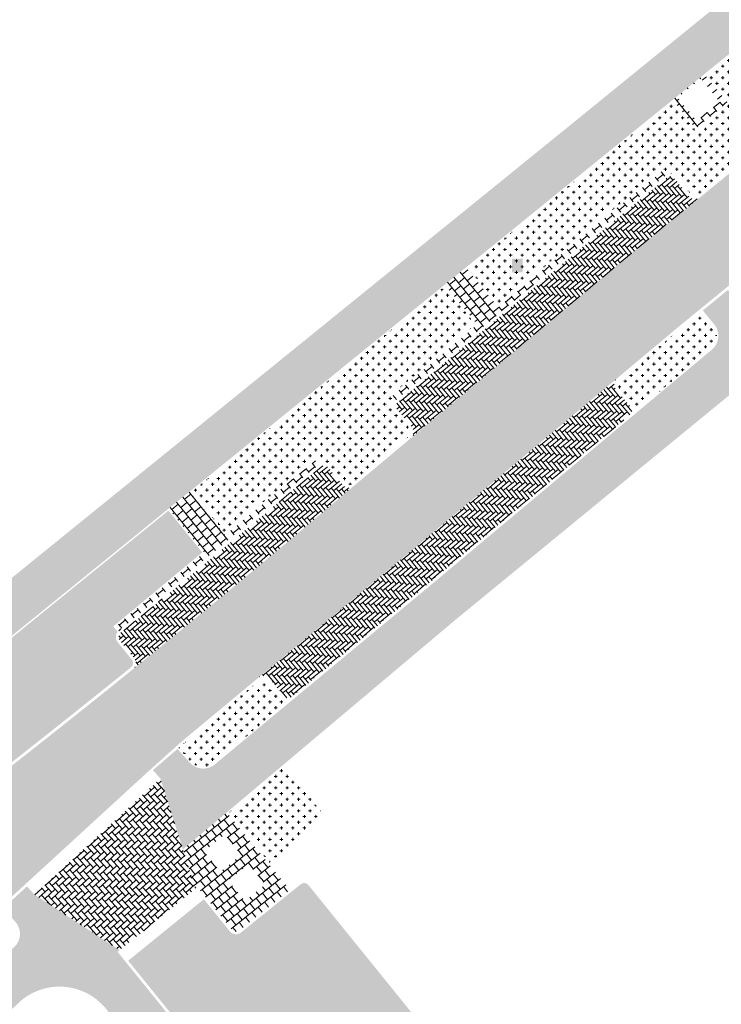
# Model space of a CAD drawing. Header units: metres. Extents: x 93002 to 93462, y 464845 to 465338.
# Tile 13 of 15: x 93344 to 93383, y 465164 to 465219. Entities that reach past the tile are written whole.
import ezdxf

# ---------------------------------------------------------------- set-up
doc = ezdxf.new("R2010")
doc.units = ezdxf.units.M
doc.layers.add('N-RO-GR-HEESTERS-A', color=62, linetype='CONTINUOUS', lineweight=18, transparency=0.2)
doc.layers.add('N-RO-VH-VERHARDING_STRAATBAKSTEEN-A', color=7, linetype='CONTINUOUS', lineweight=9, true_color=0xaa7a7a)
doc.layers.add('N-RO-VH-VERHARDING_TEGEL-A-200', color=252, linetype='CONTINUOUS', lineweight=9)
pattern_1 = [(128.9, (13.79169252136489, 16.91912794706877), (-0.4576880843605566, 0.2089177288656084), [0.45, -0.45]), (218.9, (13.79169252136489, 16.91912794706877), (0.282583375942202, -0.3502094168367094), [])]
pattern_2 = [(39, (0, 0), (0.2081185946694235, 0.4580520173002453), [0.45, -0.45]), (129, (0, 0), (-0.3497156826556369, -0.2831941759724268), [])]
pattern_3 = [(39, (13.79169252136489, 16.91912794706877), (0.2081185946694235, 0.4580520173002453), [0.45, -0.45]), (129, (13.79169252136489, 16.91912794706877), (-0.3497156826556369, -0.2831941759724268), [])]
pattern_4 = [(0, (0, 0), (0.3175, 0.3175), [0.15875, -0.4762500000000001]), (90, (0.079375, -0.079375), (-0.3175, 0.3175), [0.15875, -0.4762500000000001])]
pattern_5 = [(129.7, (1.650574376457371, -11.04544749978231), (-0.291490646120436, 0.02704076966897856), [0.8280000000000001, -0.414]), (39.69999999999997, (1.172777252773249, -11.4421223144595), (-0.291490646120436, 0.02704076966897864), [0.8280000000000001, -0.414])]

msp = doc.modelspace()

# ---------------------------------------------------------------- hatches: boundary and pattern name
at = {"layer": 'N-RO-GR-HEESTERS-A', "true_color": 0xed1f24, "transparency": 33554687}
h = msp.add_hatch(dxfattribs=at)
h.set_pattern_fill('CROSS', color=240, scale=0.05)
h.set_pattern_definition(pattern_4)
edge = h.paths.add_edge_path()
edge.add_line((93383.14098932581, 465216.4338227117), (93381.9563495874, 465215.4728034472))
edge.add_line((93381.9563495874, 465215.4728034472), (93383.24225371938, 465213.8876810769))
edge.add_line((93383.24225371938, 465213.8876810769), (93381.35960718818, 465212.3591957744))
edge.add_line((93381.35960718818, 465212.3591957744), (93380.07342011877, 465213.9446669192))
edge.add_line((93380.07342011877, 465213.9446669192), (93368.74670225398, 465204.7518797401))
edge.add_line((93368.74670225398, 465204.7518797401), (93370.43359372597, 465202.6724639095))
edge.add_line((93370.43359372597, 465202.6724639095), (93375.73203570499, 465207.1171489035))
edge.add_line((93375.73203570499, 465207.1171489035), (93379.4969676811, 465210.196296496))
edge.add_line((93379.4969676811, 465210.196296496), (93379.74207754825, 465209.8965960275))
edge.add_arc((93379.96050045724, 465209.5031606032), 0.4500000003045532, 39.27799834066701, 119.03764995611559, ccw=False)
edge.add_line((93380.3088379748, 465209.788048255), (93381.1001925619, 465208.8204440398))
edge.add_arc((93381.33241757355, 465209.0103691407), 0.3000000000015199, 219.2779983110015, 309.2779983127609)
edge.add_line((93381.52234267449, 465208.7781441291), (93386.9475582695, 465213.2151537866))
edge.add_line((93386.9475582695, 465213.2151537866), (93384.4338566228, 465216.3004314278))
edge.add_arc((93383.72058925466, 465215.719355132), 0.9199999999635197, 39.16861160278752, 129.0501168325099)
h = msp.add_hatch(dxfattribs=at)
h.set_pattern_fill('CROSS', color=240, scale=0.05)
h.set_pattern_definition(pattern_4)
edge = h.paths.add_edge_path()
edge.add_line((93369.16146104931, 465201.6056893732), (93367.45776203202, 465203.7058237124))
edge.add_line((93367.45776203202, 465203.7058237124), (93353.44254427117, 465192.3310553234))
edge.add_line((93353.44254427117, 465192.3310553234), (93355.30930028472, 465190.0299221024))
edge.add_line((93355.30930028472, 465190.0299221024), (93360.30055548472, 465194.1764146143))
edge.add_line((93360.30055548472, 465194.1764146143), (93360.54796080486, 465193.8786061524))
edge.add_arc((93360.7674150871, 465193.4760860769), 0.4584567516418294, 40.421533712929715, 118.59925526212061, ccw=False)
edge.add_line((93361.1164357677, 465193.7733522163), (93361.91824512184, 465192.8171915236))
edge.add_arc((93362.14811819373, 465193.0099565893), 0.2999999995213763, 219.9822468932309, 309.9822470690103)
edge.add_line((93362.34088326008, 465192.780083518), (93365.48248191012, 465195.4145394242))
edge.add_arc((93365.28971684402, 465195.6444124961), 0.299999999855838, 309.9822469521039, 399.9822470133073)
edge.add_line((93365.51958991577, 465195.8371775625), (93364.71640213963, 465196.7949820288))
edge.add_arc((93365.06121174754, 465197.0841296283), 0.4499999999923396, 140.2225953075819, 219.9822469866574, ccw=False)
edge.add_line((93364.71537059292, 465197.3720426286), (93364.46659557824, 465197.6687077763))
edge.add_line((93364.46659557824, 465197.6687077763), (93369.16146104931, 465201.6056893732))
h = msp.add_hatch(dxfattribs=at)
h.set_pattern_fill('CROSS', color=240, scale=0.05)
h.set_pattern_definition(pattern_4)
edge = h.paths.add_edge_path()
edge.add_line((93381.8030797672, 465199.9389542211), (93382.19981144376, 465200.2634210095))
edge.add_arc((93381.6173744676, 465200.9755777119), 0.9200000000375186, 309.2779983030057, 399.2779983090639)
edge.add_line((93382.32953117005, 465201.5580146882), (93381.69644750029, 465202.3320980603))
edge.add_line((93381.69644750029, 465202.3320980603), (93380.57842497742, 465201.4177239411))
edge.add_line((93380.57842497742, 465201.4177239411), (93377.11154298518, 465198.5104946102))
edge.add_arc((93377.3043080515, 465198.2806215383), 0.3000000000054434, 129.9822469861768, 219.9822469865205)
edge.add_line((93377.07443497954, 465198.0878564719), (93377.87762275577, 465197.1300520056))
edge.add_arc((93377.53281314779, 465196.8409044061), 0.4500000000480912, -15.32562244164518, 39.982246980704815, ccw=False)
edge.add_line((93377.96681084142, 465196.7219674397), (93381.8030797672, 465199.9389542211))
h = msp.add_hatch(dxfattribs=at)
h.set_pattern_fill('CROSS', color=240, scale=0.05)
h.set_pattern_definition(pattern_4)
edge = h.paths.add_edge_path()
edge.add_arc((93349.89507808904, 465182.8359182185), 0.2999999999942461, 308.9558982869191, 398.998949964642)
edge.add_line((93350.1282253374, 465183.024710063), (93349.34170993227, 465183.9960120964))
edge.add_arc((93349.69987276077, 465184.2818967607), 0.4582691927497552, 140.8111992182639, 218.5967789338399, ccw=False)
edge.add_line((93349.34468296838, 465184.5714668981), (93349.09727799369, 465184.8692755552))
edge.add_line((93349.09727799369, 465184.8692755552), (93354.03234631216, 465188.9690907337))
edge.add_line((93354.03234631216, 465188.9690907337), (93352.15361667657, 465191.2850095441))
edge.add_line((93352.15361667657, 465191.2850095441), (93316.46439094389, 465162.3196590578))
edge.add_line((93316.46439094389, 465162.3196590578), (93318.01350908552, 465160.4100751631))
edge.add_line((93318.01350908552, 465160.4100751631), (93331.77623802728, 465171.2293989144))
edge.add_line((93331.77623802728, 465171.2293989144), (93332.01551752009, 465170.9250232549))
edge.add_arc((93332.22630578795, 465170.5274452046), 0.4499999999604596, 38.17202689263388, 117.93167859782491, ccw=False)
edge.add_line((93332.58007721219, 465170.8055562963), (93333.3526080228, 465169.8228578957))
edge.add_arc((93333.58845563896, 465170.0082652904), 0.3000000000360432, 218.1720269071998, 308.1720268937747)
edge.add_line((93333.77386303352, 465169.7724176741), (93337.59697026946, 465172.7778852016))
edge.add_arc((92973.37291878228, 465648.5345371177), 599.169050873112, 307.4365112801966, 308.9558982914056)
h = msp.add_hatch(dxfattribs=at)
h.set_pattern_fill('CROSS', color=240, scale=0.05)
h.set_pattern_definition(pattern_4)
edge = h.paths.add_edge_path()
edge.add_arc((93358.80184832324, 465181.191847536), 0.4500000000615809, 219.7181567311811, 275.02602613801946, ccw=False)
edge.add_line((93358.4557096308, 465180.9042923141), (93357.6569451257, 465181.865788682))
edge.add_arc((93357.42618599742, 465181.6740852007), 0.3000000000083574, 39.71815673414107, 129.7181567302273)
edge.add_line((93357.23448251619, 465181.904844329), (93353.02265268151, 465178.4058605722))
edge.add_line((93353.02265268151, 465178.4058605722), (93352.71633523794, 465178.131035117))
edge.add_line((93352.71633523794, 465178.131035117), (93353.39755399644, 465177.3717561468))
edge.add_arc((93354.08234002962, 465177.9861404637), 0.9200000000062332, 221.898189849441, 309.7181567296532)
edge.add_line((93354.6702307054, 465177.2784791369), (93358.8412720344, 465180.7435777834))
h = msp.add_hatch(dxfattribs=at)
h.set_pattern_fill('CROSS', color=240, scale=0.05)
h.set_pattern_definition(pattern_4)
h.paths.add_polyline_path([(93360.85561427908, 465174.3029778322), (93358.55714381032, 465177.1250091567), (93355.498, 465174.547), (93357.75514739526, 465171.7758170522)])
at = {"layer": 'N-RO-VH-VERHARDING_STRAATBAKSTEEN-A', "true_color": 0x794e4e}
h = msp.add_hatch(dxfattribs=at)
h.set_pattern_fill('DF-KEPER', color=27, scale=3, angle=132)
h.set_pattern_definition([(132, (1.650574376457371, -11.04544749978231), (-0.2923410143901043, 0.01532094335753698), [0.8280000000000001, -0.414]), (42.00000000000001, (1.189081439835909, -11.46097760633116), (-0.2923410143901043, 0.01532094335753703), [0.8280000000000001, -0.414])])
edge = h.paths.add_edge_path()
edge.add_arc((93218.26396286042, 465192.1726405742), 0.3000000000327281, 323.8349547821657, 402.1623513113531)
edge.add_line((93218.4863366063, 465192.3740106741), (93217.6472945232, 465193.3005679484))
edge.add_arc((93217.98085514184, 465193.6026230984), 0.4499999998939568, 132.1623513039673, 222.162351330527, ccw=False)
edge.add_line((93217.6787999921, 465193.9361837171), (93202.18676236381, 465179.9074000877))
edge.add_arc((93202.48881751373, 465179.5738394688), 0.4500000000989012, 42.162351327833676, 132.1623513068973, ccw=False)
edge.add_line((93202.82237813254, 465179.8758946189), (93203.66142021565, 465178.9493373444))
edge.add_arc((93203.8837939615, 465179.1507074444), 0.299999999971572, 222.1623513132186, 312.1623513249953)
edge.add_line((93204.08516406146, 465178.9283336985), (93214.98010090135, 465188.7969888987))
edge.add_line((93214.98010090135, 465188.7969888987), (93218.50615900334, 465191.995606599))
h.paths.add_polyline_path([(93342.77905706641, 465283.4170813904), (93343.02081829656, 465283.3915035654), (93343.08586089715, 465284.0062852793), (93342.844099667, 465284.0318631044)], flags=17)
h.paths.add_polyline_path([(93331.94015228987, 465275.8946752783), (93332.18191352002, 465275.8690974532), (93332.24695612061, 465276.4838791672), (93332.00519489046, 465276.5094569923)])
h.paths.add_polyline_path([(93300.12887580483, 465253.1602184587), (93300.37063703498, 465253.1346406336), (93300.43567963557, 465253.7494223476), (93300.19391840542, 465253.7750001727)])
h.paths.add_polyline_path([(93285.60170658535, 465242.8976113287), (93285.8434678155, 465242.8720335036), (93285.90851041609, 465243.4868152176), (93285.66674918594, 465243.5123930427)])
h.paths.add_polyline_path([(93271.58807572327, 465232.8253732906), (93271.82983695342, 465232.7997954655), (93271.894879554, 465233.4145771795), (93271.65311832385, 465233.4401550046)])
h.paths.add_polyline_path([(93256.82176048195, 465222.431948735), (93257.0635217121, 465222.4063709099), (93257.12856431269, 465223.0211526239), (93256.88680308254, 465223.046730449)])
h.paths.add_polyline_path([(93241.7200980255, 465211.6423079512), (93241.96185925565, 465211.6167301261), (93242.02690185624, 465212.2315118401), (93241.78514062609, 465212.2570896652)], flags=17)
h.paths.add_polyline_path([(93228.74697476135, 465202.5078850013), (93228.9887359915, 465202.4823071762), (93229.05377859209, 465203.0970888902), (93228.81201736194, 465203.1226667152)])
h.paths.add_polyline_path([(93371.18883849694, 465204.5045861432), (93371.78826550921, 465204.5045861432), (93371.78826550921, 465205.246441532), (93371.18883849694, 465205.246441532)])
h.paths.add_polyline_path([(93345.76945408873, 465183.6919975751), (93346.368881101, 465183.6919975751), (93346.368881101, 465184.433852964), (93345.76945408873, 465184.433852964)])
h.paths.add_polyline_path([(93235.843850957, 465208.3206780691), (93244.42246491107, 465214.5534059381), (93243.36224726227, 465216.0126703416), (93234.78363330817, 465209.7799424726)])
h.paths.add_polyline_path([(93336.12636211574, 465279.8968455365), (93344.81244560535, 465285.9789066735), (93343.77785710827, 465287.4564521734), (93335.09177361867, 465281.3743910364)])
h = msp.add_hatch(dxfattribs=at)
h.set_pattern_fill('DF-KEPER', color=27, scale=3, angle=84.3)
h.set_pattern_definition([(84.3, (94357.16091574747, 464594.0460093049), (-0.1854173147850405, 0.2265356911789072), [0.828, -0.414]), (354.3, (94356.54298623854, 464594.1076868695), (-0.1854173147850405, 0.2265356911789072), [0.8280000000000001, -0.414])])
h.paths.add_polyline_path([(93365.15483945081, 465188.6797009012), (93377.01516045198, 465198.6254311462), (93380.48274882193, 465201.5332528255), (93406.46754444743, 465222.7849039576), (93403.42874283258, 465226.5005041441), (93381.61730522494, 465208.6620316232), (93377.42111184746, 465205.2301771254), (93365.57886444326, 465195.2996028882), (93362.43726579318, 465192.6651469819), (93362.07907473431, 465192.3647780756, -0.006452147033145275), (93350.17800299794, 465182.4859846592, -0.006294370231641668), (93338.32604907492, 465173.1478130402), (93342.1744258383, 465168.6905091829), (93344.3196313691, 465170.6601376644), (93350.94910581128, 465176.7470144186), (93352.92460565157, 465178.5194163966), (93357.13863077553, 465182.0202238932)])
h = msp.add_hatch(dxfattribs=at)
h.set_pattern_fill('DF-KEPER', color=27, scale=3, angle=129.7)
h.set_pattern_definition(pattern_5)
h.paths.add_polyline_path([(93377.42111184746, 465205.2301771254), (93381.61730522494, 465208.6620316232, -0.4142135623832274), (93380.98408005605, 465208.7254814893), (93380.19272546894, 465209.6930857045, 0.4142135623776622), (93379.77057535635, 465209.7353856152), (93376.14542977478, 465206.7705622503), (93364.86844668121, 465197.3140027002, 0.414213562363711), (93364.83133867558, 465196.8913645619), (93365.6345264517, 465195.9335600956, -0.4142135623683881), (93365.57886444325, 465195.2996028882)])
h = msp.add_hatch(dxfattribs=at)
h.set_pattern_fill('DF-KEPER', color=27, scale=3, angle=129.7)
h.set_pattern_definition(pattern_5)
h.paths.add_polyline_path([(93377.72557821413, 465196.6110313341, 0.414213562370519), (93377.76268621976, 465197.0336694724), (93376.95949844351, 465197.9914739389, -0.4142135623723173), (93377.01516045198, 465198.6254311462), (93365.15483945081, 465188.6797009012), (93357.13863077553, 465182.0202238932, -0.4142135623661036), (93357.77232468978, 465181.9616404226), (93358.57108919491, 465181.0001440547, 0.4142135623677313), (93358.99355180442, 465180.9610884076), (93366.43640808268, 465187.1442520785)])
h = msp.add_hatch(dxfattribs=at)
h.set_pattern_fill('DF-KEPER', color=27, scale=3, angle=129.7)
h.set_pattern_definition(pattern_5)
h.paths.add_polyline_path([(93362.07907473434, 465192.3647780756), (93362.4372657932, 465192.6651469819, -0.4142135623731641), (93361.80330858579, 465192.7208089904), (93361.00149923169, 465193.6769696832, 0.4163020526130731), (93360.5772280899, 465193.7126983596), (93360.47231205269, 465193.6234378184, -0.005968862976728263), (93349.50194210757, 465184.5119015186, 0.413772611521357), (93349.45822518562, 465184.0904800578), (93350.24479895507, 465183.1191059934, -0.4144336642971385), (93350.17800299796, 465182.4859846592, 0.0064521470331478)])
h = msp.add_hatch(dxfattribs=at)
h.set_pattern_fill('DF-KEPER', color=27, scale=3, angle=129.1)
h.set_pattern_definition([(129.1, (1.650574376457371, -11.04544749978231), (-0.2911914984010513, 0.03009171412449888), [0.828, -0.414]), (39.10000000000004, (1.168649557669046, -11.43709717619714), (-0.2911914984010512, 0.03009171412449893), [0.8280000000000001, -0.414])])
edge = h.paths.add_edge_path()
edge.add_arc((93383.87736854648, 465151.6388836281), 0.2999999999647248, 308.667868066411, 398.3867923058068)
edge.add_line((93384.11251953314, 465151.8251737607), (93381.44846471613, 465155.1879665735))
edge.add_line((93381.44846471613, 465155.1879665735), (93370.24239997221, 465146.2205292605))
edge.add_arc((93370.52356217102, 465145.869177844), 0.4499999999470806, 38.38679228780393, 128.6678680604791, ccw=False)
edge.add_line((93370.87628865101, 465146.1486130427), (93373.44958191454, 465142.9100176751))
edge.add_line((93373.44958191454, 465142.9100176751), (93384.06481001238, 465151.4046493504))
edge = h.paths.add_edge_path()
edge.add_line((93378.24143320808, 465159.2361499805), (93375.51211828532, 465162.6813195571))
edge.add_arc((93375.27696729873, 465162.4950294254), 0.2999999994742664, 38.38679219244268, 128.667868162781)
edge.add_line((93375.08952583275, 465162.7292637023), (93370.0516182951, 465158.6977753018))
edge.add_arc((93369.77045609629, 465159.0491267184), 0.4500000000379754, 218.9511908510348, 308.6678680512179, ccw=False)
edge.add_line((93369.42049929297, 465158.7662305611), (93359.90959743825, 465170.5316954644))
edge.add_arc((93359.6762929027, 465170.3430980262), 0.3000000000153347, 38.95119084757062, 128.9511908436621)
edge.add_line((93359.4876954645, 465170.5764025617), (93356.18254787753, 465167.9046055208))
edge.add_arc((93355.89965172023, 465168.2545623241), 0.4499999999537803, 218.9511908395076, 308.95119084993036, ccw=False)
edge.add_line((93355.54969491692, 465167.9716661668), (93368.75069211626, 465151.641367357))
edge.add_line((93368.75069211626, 465151.641367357), (93372.928, 465155.052))
edge.add_line((93372.928, 465155.052), (93378.24143320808, 465159.2361499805))
h = msp.add_hatch(dxfattribs=at)
h.set_pattern_fill('DF-KEPER', color=27, scale=3, angle=174.1)
h.set_pattern_definition([(174.1, (94357.16091574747, 464594.0460093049), (-0.2271815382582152, -0.184625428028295), [0.8280000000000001, -0.414]), (84.10000000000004, (94357.09708158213, 464593.4282988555), (-0.2271815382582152, -0.1846254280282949), [0.8280000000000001, -0.414])])
edge = h.paths.add_edge_path()
edge.add_line((93381.43777293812, 465155.1434503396), (93378.24143320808, 465159.2361499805))
edge.add_line((93378.24143320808, 465159.2361499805), (93372.928, 465155.052))
edge.add_line((93372.928, 465155.052), (93368.75069211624, 465151.641367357))
edge.add_line((93368.75069211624, 465151.641367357), (93355.54969491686, 465167.9716661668))
edge.add_line((93355.54969491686, 465167.9716661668), (93354.11783579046, 465169.7429480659))
edge.add_line((93354.11783579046, 465169.7429480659), (93349.92755887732, 465166.3368074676))
edge.add_line((93349.92755887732, 465166.3368074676), (93367.59350941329, 465144.4831363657))
edge.add_arc((93367.82681394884, 465144.6717338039), 0.3000000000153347, 218.9511908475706, 308.6678680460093)
edge.add_line((93368.01425541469, 465144.4374995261), (93370.2423999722, 465146.2205292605))
edge.add_line((93370.2423999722, 465146.2205292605), (93381.43777293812, 465155.1434503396))
at = {"layer": 'N-RO-VH-VERHARDING_TEGEL-A-200'}
h = msp.add_hatch(dxfattribs=at)
h.set_pattern_fill('AVH-TEGEL_300X300_HALFST', color=256, scale=1.5, angle=35.4, pattern_type=2)
h.set_pattern_definition([(35.4, (13.79169252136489, 16.91912794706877), (0.2364692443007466, 0.4440802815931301), [0.45, -0.45]), (125.4, (13.79169252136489, 16.91912794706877), (-0.3668075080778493, -0.2606765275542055), [])])
edge = h.paths.add_edge_path()
edge.add_line((93257.924352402, 465217.1549923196), (93287.277, 465238.12))
edge.add_line((93287.277, 465238.12), (93316.13999999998, 465258.63))
edge.add_line((93316.13999999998, 465258.63), (93323.85, 465264.097))
edge.add_line((93323.85, 465264.097), (93325.41, 465262.18))
edge.add_line((93325.41, 465262.18), (93334, 465269.18))
edge.add_line((93334, 465269.18), (93348.34, 465280.82))
edge.add_line((93348.34, 465280.82), (93353.44, 465284.9))
edge.add_line((93353.44, 465284.9), (93354.173, 465285.45))
edge.add_line((93354.173, 465285.45), (93403.655, 465320.833))
edge.add_line((93403.655, 465320.833), (93405.337, 465320.681))
edge.add_line((93405.337, 465320.681), (93403.23585500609, 465322.8769334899))
edge.add_line((93403.23585500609, 465322.8769334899), (93401.229, 465322.25))
edge.add_line((93401.229, 465322.25), (93400.163503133, 465323.7478651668))
edge.add_line((93400.163503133, 465323.7478651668), (93394.67790428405, 465319.8775330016))
edge.add_arc((93394.85085390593, 465319.6324035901), 0.3000000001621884, 125.2046575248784, 215.2046574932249)
edge.add_line((93394.60572449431, 465319.4594539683), (93395.36840443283, 465318.3787529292))
edge.add_arc((93394.94654050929, 465318.1849120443), 0.464266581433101, -53.86289874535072, 24.678154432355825, ccw=False)
edge.add_line((93395.22032753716, 465317.8099665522), (93391.4220879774, 465315.115741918))
edge.add_line((93391.4220879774, 465315.115741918), (93392.20364579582, 465314.0149836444))
edge.add_line((93392.20364579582, 465314.0149836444), (93390.73596866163, 465312.9729069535))
edge.add_line((93390.73596866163, 465312.9729069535), (93389.95441084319, 465314.073665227))
edge.add_line((93389.95441084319, 465314.073665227), (93383.0570239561, 465309.1763986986))
edge.add_line((93383.0570239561, 465309.1763986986), (93383.83858177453, 465308.075640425))
edge.add_line((93383.83858177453, 465308.075640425), (93382.37090464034, 465307.0335637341))
edge.add_line((93382.37090464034, 465307.0335637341), (93381.5893468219, 465308.1343220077))
edge.add_line((93381.5893468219, 465308.1343220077), (93375.32294261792, 465303.6850651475))
edge.add_arc((93375.06351818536, 465304.0527592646), 0.4499999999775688, 215.204657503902, 305.2046575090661, ccw=False)
edge.add_line((93374.6958240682, 465303.7933348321), (93373.9752006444, 465304.8147073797))
edge.add_arc((93373.73007123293, 465304.641757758), 0.3000000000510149, 35.20465750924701, 125.2046574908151)
edge.add_line((93373.55712161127, 465304.8868871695), (93372.57660396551, 465304.1950886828))
edge.add_arc((93372.74955358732, 465303.9499592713), 0.3000000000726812, 125.2046575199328, 215.2046574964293)
edge.add_line((93372.50442417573, 465303.7770096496), (93373.22504759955, 465302.7556371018))
edge.add_arc((93372.87205430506, 465302.4935289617), 0.4396645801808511, -52.567114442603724, 36.594997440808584, ccw=False)
edge.add_line((93373.13929637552, 465302.1444063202), (93374.00070530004, 465302.7521683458))
edge.add_line((93374.00070530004, 465302.7521683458), (93374.77897889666, 465301.6490855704))
edge.add_line((93374.77897889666, 465301.6490855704), (93373.30820242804, 465300.6113878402))
edge.add_line((93373.30820242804, 465300.6113878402), (93372.5299288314, 465301.7144706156))
edge.add_line((93372.5299288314, 465301.7144706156), (93365.2048818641, 465296.5463265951))
edge.add_line((93365.2048818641, 465296.5463265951), (93365.98315546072, 465295.4432438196))
edge.add_line((93365.98315546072, 465295.4432438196), (93364.51237899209, 465294.4055460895))
edge.add_line((93364.51237899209, 465294.4055460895), (93363.73410539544, 465295.5086288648))
edge.add_line((93363.73410539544, 465295.5086288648), (93355.3376915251, 465289.5845881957))
edge.add_line((93355.3376915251, 465289.5845881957), (93353.17958578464, 465288.0619493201))
edge.add_arc((93352.92012163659, 465288.429831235), 0.4501763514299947, 216.4155874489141, 305.19500839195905, ccw=False)
edge.add_line((93352.55785017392, 465288.1625895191), (93351.83875126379, 465289.1818013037))
edge.add_arc((93351.59362185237, 465289.0088516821), 0.2999999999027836, 35.20465748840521, 125.4072737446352)
edge.add_line((93351.4198064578, 465289.2533679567), (93345.89541174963, 465285.3263293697))
edge.add_line((93345.89541174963, 465285.3263293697), (93346.24304253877, 465284.8372968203))
edge.add_line((93346.24304253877, 465284.8372968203), (93341.35271704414, 465281.3609889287))
edge.add_line((93341.35271704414, 465281.3609889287), (93341.005086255, 465281.8500214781))
edge.add_line((93341.005086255, 465281.8500214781), (93332.02630705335, 465275.4674195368))
edge.add_line((93332.02630705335, 465275.4674195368), (93332.37393784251, 465274.9783869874))
edge.add_line((93332.37393784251, 465274.9783869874), (93327.48361234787, 465271.5020790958))
edge.add_line((93327.48361234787, 465271.5020790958), (93327.13245351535, 465271.9960747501))
edge.add_line((93327.13245351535, 465271.9960747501), (93326.72405507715, 465271.7070780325))
edge.add_arc((93326.89734625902, 465271.4621899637), 0.2999999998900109, 125.2845320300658, 215.284532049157)
edge.add_line((93326.65245819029, 465271.2888987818), (93327.37450478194, 465270.2685318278))
edge.add_arc((93327.0071726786, 465270.008595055), 0.450000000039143, -54.71546796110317, 35.2845320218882, ccw=False)
edge.add_line((93327.26710945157, 465269.6412629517), (93319.35378575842, 465264.0415241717))
edge.add_line((93319.35378575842, 465264.0415241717), (93320.13359637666, 465262.9395274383))
edge.add_line((93320.13359637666, 465262.9395274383), (93318.66426796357, 465261.8997803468))
edge.add_line((93318.66426796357, 465261.8997803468), (93317.88445734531, 465263.00177708))
edge.add_line((93317.88445734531, 465263.00177708), (93311.20351564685, 465258.2741139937))
edge.add_line((93311.20351564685, 465258.2741139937), (93307.20932774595, 465254.0691827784))
edge.add_line((93307.20932774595, 465254.0691827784), (93305.74978099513, 465253.0157487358))
edge.add_line((93305.74978099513, 465253.0157487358), (93304.95970515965, 465254.1104092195))
edge.add_line((93304.95970515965, 465254.1104092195), (93306.4192519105, 465255.1638432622))
edge.add_line((93306.4192519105, 465255.1638432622), (93306.56178654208, 465254.9663596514))
edge.add_line((93306.56178654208, 465254.9663596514), (93307.20932774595, 465254.0691827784))
edge.add_line((93307.20932774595, 465254.0691827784), (93311.20351564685, 465258.2741139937))
edge.add_line((93311.20351564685, 465258.2741139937), (93307.35951810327, 465255.5337277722))
edge.add_arc((93307.09829721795, 465255.9001478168), 0.4499999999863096, 215.4850742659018, 305.48507426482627, ccw=False)
edge.add_line((93306.7318771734, 465255.6389269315), (93306.00626360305, 465256.6567603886))
edge.add_arc((93305.76198357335, 465256.4826131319), 0.2999999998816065, 35.48507423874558, 125.4850742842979)
edge.add_line((93305.58783631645, 465256.7268931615), (93301.64155349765, 465253.9135877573))
edge.add_line((93301.64155349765, 465253.9135877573), (93301.99115203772, 465253.4197822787))
edge.add_line((93301.99115203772, 465253.4197822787), (93299.54265689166, 465251.6863257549))
edge.add_line((93299.54265689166, 465251.6863257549), (93299.19874007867, 465252.172105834))
edge.add_line((93299.19874007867, 465252.172105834), (93298.91134164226, 465251.9672194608))
edge.add_arc((93299.08548889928, 465251.7229394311), 0.3000000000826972, 125.4850742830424, 215.4850742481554)
edge.add_line((93298.84120886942, 465251.5487921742), (93299.56682243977, 465250.530958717))
edge.add_arc((93299.20040239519, 465250.2697378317), 0.4499999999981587, -54.51492573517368, 35.485074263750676, ccw=False)
edge.add_line((93299.46162328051, 465249.9033177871), (93291.8075156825, 465244.4467037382))
edge.add_arc((93291.54629479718, 465244.8131237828), 0.4499999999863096, 215.4850742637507, 305.48507426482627, ccw=False)
edge.add_line((93291.1798747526, 465244.5519028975), (93290.4542611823, 465245.5697363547))
edge.add_arc((93290.20998115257, 465245.3955890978), 0.3000000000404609, 35.48507427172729, 125.485074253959)
edge.add_line((93290.0358338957, 465245.6398691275), (93289.7160968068, 465245.4119285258))
edge.add_line((93289.7160968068, 465245.4119285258), (93290.0636074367, 465244.9230260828))
edge.add_line((93290.0636074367, 465244.9230260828), (93284.83194319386, 465241.1933719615))
edge.add_line((93284.83194319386, 465241.1933719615), (93284.3634294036, 465240.8600154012))
edge.add_line((93284.3634294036, 465240.8600154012), (93284.01622402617, 465241.3484883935))
edge.add_arc((93284.1677343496, 465241.0865965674), 0.3025602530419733, 120.0503488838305, 215.3169206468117)
edge.add_line((93283.92085519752, 465240.9116869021), (93284.64707413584, 465239.8952438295))
edge.add_arc((93284.28092613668, 465239.63364176), 0.4500000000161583, -54.51492573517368, 35.54470077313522, ccw=False)
edge.add_line((93284.542147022, 465239.2672217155), (93281.81112571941, 465237.320276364))
edge.add_line((93281.81112571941, 465237.320276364), (93282.395, 465236.502))
edge.add_line((93282.395, 465236.502), (93281.277, 465235.716))
edge.add_line((93281.277, 465235.716), (93280.70230381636, 465236.5297971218))
edge.add_line((93280.70230381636, 465236.5297971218), (93276.88803527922, 465233.8106047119))
edge.add_arc((93276.62681439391, 465234.1770247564), 0.4499999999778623, 215.5447007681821, 305.4850742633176, ccw=False)
edge.add_line((93276.26066639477, 465233.9154226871), (93275.5335402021, 465234.9331355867))
edge.add_arc((93275.28944146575, 465234.7587340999), 0.3000001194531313, 35.54470962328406, 125.5250320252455)
edge.add_line((93275.11512382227, 465235.0028927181), (93275.23139244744, 465234.8401608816))
edge.add_line((93275.23139244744, 465234.8401608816), (93275.46263446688, 465234.5139902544))
edge.add_line((93275.46263446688, 465234.5139902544), (93270.23097022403, 465230.7843361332))
edge.add_line((93270.23097022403, 465230.7843361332), (93269.76245643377, 465230.4509795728))
edge.add_line((93269.76245643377, 465230.4509795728), (93269.41493927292, 465230.9398912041))
edge.add_arc((93269.55114208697, 465230.662490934), 0.3090341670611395, 116.1509187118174, 214.5077344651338)
edge.add_line((93269.29648256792, 465230.4874176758), (93270.02116331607, 465229.4689198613))
edge.add_arc((93269.6545041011, 465229.2080347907), 0.4499999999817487, -54.56741874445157, 35.43258126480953, ccw=False)
edge.add_line((93269.91538917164, 465228.8413755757), (93262.25628556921, 465223.3917763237))
edge.add_arc((93261.99540049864, 465223.7584355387), 0.4500000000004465, 215.4325812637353, 305.43258125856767, ccw=False)
edge.add_line((93261.62874128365, 465223.4975504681), (93260.90406059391, 465224.5160482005))
edge.add_arc((93260.65962111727, 465224.3421248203), 0.2999999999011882, 35.43258124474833, 125.4325818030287)
edge.add_line((93260.48569773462, 465224.5865642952), (93260.42738621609, 465224.5450745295))
edge.add_line((93260.42738621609, 465224.5450745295), (93260.77499863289, 465224.0560288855))
edge.add_line((93260.77499863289, 465224.0560288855), (93255.07141021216, 465219.9978161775))
edge.add_line((93255.07141021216, 465219.9978161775), (93254.72379780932, 465220.4868618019))
edge.add_line((93254.72379780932, 465220.4868618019), (93254.40231912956, 465220.258123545))
edge.add_arc((93254.57624251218, 465220.01368407), 0.2999999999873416, 125.4325817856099, 215.4325812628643)
edge.add_line((93254.33180303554, 465219.8397606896), (93255.05648368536, 465218.8212630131))
edge.add_arc((93254.68982447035, 465218.5603779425), 0.4500000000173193, -54.567418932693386, 35.43258126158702, ccw=False)
edge.add_line((93254.9507095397, 465218.1937187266), (93252.03376615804, 465216.1182575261))
edge.add_line((93252.03376615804, 465216.1182575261), (93252.8163331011, 465215.018216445))
edge.add_line((93252.8163331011, 465215.018216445), (93251.349611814, 465213.9747948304))
edge.add_line((93251.349611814, 465213.9747948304), (93250.56704530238, 465215.0748362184))
edge.add_line((93250.56704530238, 465215.0748362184), (93247.29024246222, 465212.7456637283))
edge.add_arc((93247.02953316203, 465213.1124479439), 0.4500000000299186, 215.4325812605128, 305.4051192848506, ccw=False)
edge.add_line((93246.662873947, 465212.8515628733), (93245.93798470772, 465213.8703537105))
edge.add_arc((93245.69354523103, 465213.69643033), 0.3000000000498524, 35.43258126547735, 125.4051192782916)
edge.add_line((93245.51973903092, 465213.9409531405), (93245.17486727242, 465213.6958191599))
edge.add_line((93245.17486727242, 465213.6958191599), (93245.52247967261, 465213.2067735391))
edge.add_line((93245.52247967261, 465213.2067735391), (93239.81694743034, 465209.1512955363))
edge.add_line((93239.81694743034, 465209.1512955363), (93239.46933503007, 465209.640341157))
edge.add_line((93239.46933503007, 465209.640341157), (93239.3339294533, 465209.5440952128))
edge.add_arc((93239.5077356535, 465209.2995724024), 0.3000000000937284, 125.4051192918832, 215.4051192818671)
edge.add_line((93239.26321284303, 465209.1257662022), (93239.98740534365, 465208.1069211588))
edge.add_arc((93239.62062112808, 465207.8462118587), 0.4499999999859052, -54.59488071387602, 35.40511928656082, ccw=False)
edge.add_line((93239.88133042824, 465207.4794276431), (93237.47968169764, 465205.7723417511))
edge.add_line((93237.47968169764, 465205.7723417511), (93238.2622480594, 465204.6723002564))
edge.add_line((93238.2622480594, 465204.6723002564), (93236.7955267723, 465203.6288786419))
edge.add_line((93236.7955267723, 465203.6288786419), (93236.01296026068, 465204.7289200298))
edge.add_line((93236.01296026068, 465204.7289200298), (93232.21961570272, 465202.0335000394))
edge.add_arc((93231.95890640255, 465202.4002842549), 0.4499999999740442, 215.4051192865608, 305.40511928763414, ccw=False)
edge.add_line((93231.59212218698, 465202.1395749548), (93230.8679296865, 465203.1584199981))
edge.add_arc((93230.62340687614, 465202.9846137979), 0.2999999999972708, 35.40511929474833, 125.4051192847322)
edge.add_line((93230.44960067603, 465203.2291366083), (93230.31561416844, 465203.1338993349))
edge.add_line((93230.31561416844, 465203.1338993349), (93230.66372644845, 465202.6452063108))
edge.add_line((93230.66372644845, 465202.6452063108), (93228.21523130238, 465200.9117497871))
edge.add_line((93228.21523130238, 465200.9117497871), (93227.86853999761, 465201.4014488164))
edge.add_line((93227.86853999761, 465201.4014488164), (93225.03083329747, 465199.4201164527))
edge.add_line((93225.03083329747, 465199.4201164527), (93223.97839364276, 465198.6619714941))
edge.add_line((93223.97839364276, 465198.6619714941), (93222.85249066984, 465197.8135798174))
edge.add_line((93222.85249066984, 465197.8135798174), (93218.279410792, 465194.2777036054))
edge.add_line((93218.279410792, 465194.2777036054), (93217.77948504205, 465193.8249968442))
edge.add_arc((93217.98085514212, 465193.6026230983), 0.3000000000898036, 132.1623513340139, 222.1623512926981)
edge.add_line((93217.7584813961, 465193.4012529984), (93218.59752347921, 465192.474695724))
edge.add_line((93218.59752347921, 465192.474695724), (93220.70820386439, 465190.3658195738))
edge.add_line((93220.70820386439, 465190.3658195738), (93220.95789372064, 465190.5470714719))
edge.add_line((93220.95789372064, 465190.5470714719), (93237.64635419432, 465202.6029936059))
edge.add_line((93237.64635419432, 465202.6029936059), (93257.924352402, 465217.1549923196))
h.paths.add_polyline_path([(93349.48222735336, 465285.2135295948), (93350.94177410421, 465286.2669636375), (93351.73184993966, 465285.1723031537), (93350.27230318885, 465284.1188691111)], flags=16)
h.paths.add_polyline_path([(93399.19721201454, 465318.8114391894), (93398.40713617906, 465319.9060996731), (93399.8666829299, 465320.9595337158), (93400.65675876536, 465319.864873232)], flags=16)
h.paths.add_polyline_path([(93226.35415358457, 465198.1923644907), (93224.89460683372, 465197.138930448), (93225.6846826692, 465196.0442699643), (93227.14422942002, 465197.0977040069)], flags=16)
h = msp.add_hatch(dxfattribs=at)
h.set_pattern_fill('AVH-TEGEL_300X300_HALFST', color=256, scale=1.5, angle=39, pattern_type=2)
h.set_pattern_definition(pattern_3)
edge = h.paths.add_edge_path()
edge.add_arc((93409.62433220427, 465232.148896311), 0.3000000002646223, 309.2779983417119, 399.2779982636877)
edge.add_line((93409.85655721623, 465232.3388214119), (93409.06520262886, 465233.3064256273))
edge.add_arc((93409.41354014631, 465233.5913132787), 0.4500000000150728, 129.2779983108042, 219.2779983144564, ccw=False)
edge.add_line((93409.12865249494, 465233.9396507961), (93409.22620762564, 465234.0194362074))
edge.add_line((93409.22620762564, 465234.0194362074), (93408.84959586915, 465234.4790161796))
edge.add_line((93408.84959586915, 465234.4790161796), (93413.56532946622, 465238.3434158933))
edge.add_line((93413.56532946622, 465238.3434158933), (93412.80589740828, 465239.2719878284))
edge.add_line((93412.80589740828, 465239.2719878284), (93414.19924747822, 465240.4115384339))
edge.add_line((93414.19924747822, 465240.4115384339), (93415.0537013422, 465239.3667815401))
edge.add_line((93415.0537013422, 465239.3667815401), (93413.5854845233, 465238.1660012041))
edge.add_line((93413.5854845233, 465238.1660012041), (93413.8707100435, 465237.8179400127))
edge.add_line((93413.8707100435, 465237.8179400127), (93422.09326441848, 465244.5427516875))
edge.add_line((93422.09326441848, 465244.5427516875), (93421.71665266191, 465245.0023316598))
edge.add_line((93421.71665266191, 465245.0023316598), (93426.35746636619, 465248.8053368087))
edge.add_line((93426.35746636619, 465248.8053368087), (93426.7377668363, 465248.3412554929))
edge.add_line((93426.7377668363, 465248.3412554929), (93447.25270773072, 465265.1193888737))
edge.add_line((93447.25270773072, 465265.1193888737), (93446.1133662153, 465266.5124832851))
edge.add_line((93446.1133662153, 465266.5124832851), (93447.50671628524, 465267.6520338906))
edge.add_line((93447.50671628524, 465267.6520338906), (93448.6460578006, 465266.2589394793))
edge.add_line((93448.6460578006, 465266.2589394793), (93447.36837108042, 465265.2139840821))
edge.add_arc((93447.6532587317, 465264.8656465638), 0.4500000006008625, 39.277998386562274, 129.277998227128, ccw=False)
edge.add_line((93448.00159624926, 465265.150534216), (93448.79295083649, 465264.1829300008))
edge.add_arc((93449.02517584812, 465264.3728551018), 0.2999999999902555, 219.2779983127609, 309.2779983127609)
edge.add_line((93449.21510094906, 465264.1406300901), (93453.36097288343, 465267.5313292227))
edge.add_line((93453.36097288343, 465267.5313292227), (93453.90415681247, 465268.8544284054))
edge.add_line((93453.90415681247, 465268.8544284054), (93451.01510483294, 465271.954550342))
edge.add_line((93451.01510483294, 465271.954550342), (93439.725, 465262.735))
edge.add_line((93439.725, 465262.735), (93436.208, 465259.863))
edge.add_line((93436.208, 465259.863), (93425.117, 465250.807))
edge.add_line((93425.117, 465250.807), (93420.444, 465246.991))
edge.add_line((93420.444, 465246.991), (93412.049, 465240.136))
edge.add_line((93412.049, 465240.136), (93407.384, 465236.326))
edge.add_line((93407.384, 465236.326), (93403.054, 465232.79))
edge.add_line((93403.054, 465232.79), (93401.253, 465231.32))
edge.add_line((93401.253, 465231.32), (93400.329, 465230.565))
edge.add_line((93400.329, 465230.565), (93398.623, 465229.172))
edge.add_line((93398.623, 465229.172), (93397.201, 465230.916))
edge.add_line((93397.201, 465230.916), (93396.36435564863, 465230.2377078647))
edge.add_line((93396.36435564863, 465230.2377078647), (93399.1331247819, 465226.8388462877))
edge.add_arc((93398.35781455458, 465226.2072656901), 0.9999999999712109, -50.66642783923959, 39.166832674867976, ccw=False)
edge.add_line((93398.99164874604, 465225.4337967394), (93392.1851450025, 465219.8560747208))
edge.add_arc((93391.55131081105, 465220.6295436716), 1.000000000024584, 219.1656160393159, 309.33357215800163, ccw=False)
edge.add_line((93390.77598717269, 465219.9979795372), (93387.85121523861, 465223.5885013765))
edge.add_line((93387.85121523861, 465223.5885013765), (93373.89, 465212.23))
edge.add_line((93373.89, 465212.23), (93336.40549263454, 465181.8215154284))
edge.add_line((93336.40549263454, 465181.8215154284), (93337.91527412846, 465179.8322083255))
edge.add_line((93337.91527412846, 465179.8322083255), (93352.16534743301, 465191.3975396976))
edge.add_line((93352.16534743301, 465191.3975396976), (93353.33001666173, 465192.3427829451))
edge.add_line((93353.33001666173, 465192.3427829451), (93367.46948965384, 465203.8183513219))
edge.add_line((93367.46948965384, 465203.8183513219), (93368.63417464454, 465204.7636073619))
edge.add_line((93368.63417464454, 465204.7636073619), (93383.09058933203, 465216.4959503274))
edge.add_arc((93383.7205894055, 465215.719356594), 0.9999989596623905, 39.16855212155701, 129.0501763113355, ccw=False)
edge.add_line((93384.4958798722, 465216.3509598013), (93387.00948505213, 465213.2658005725))
edge.add_line((93387.00948505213, 465213.2658005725), (93409.81425730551, 465231.9166712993))
h.paths.add_polyline_path([(93385.72779571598, 465218.9579816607), (93384.87708336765, 465220.0062134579), (93386.27472522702, 465221.1404961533), (93387.12543757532, 465220.0922643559)], flags=16)
h.paths.add_polyline_path([(93404.84096766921, 465232.7578743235), (93406.23431773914, 465233.897424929), (93407.08877160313, 465232.8526680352), (93405.69542153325, 465231.7131174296)], flags=16)
h.paths.add_polyline_path([(93426.01114179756, 465250.0718898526), (93427.40449186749, 465251.2114404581), (93428.25894573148, 465250.1666835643), (93426.8655956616, 465249.0271329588)], flags=16)
h.paths.add_polyline_path([(93432.78782757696, 465255.614198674), (93434.1811776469, 465256.7537492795), (93435.03563151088, 465255.7089923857), (93433.642281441, 465254.5694417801)], flags=16)
h.paths.add_polyline_path([(93439.54444647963, 465261.1400958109), (93440.93779654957, 465262.2796464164), (93441.79225041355, 465261.2348895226), (93440.39890034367, 465260.095338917)], flags=16)
h = msp.add_hatch(dxfattribs=at)
h.set_pattern_fill('AVH-TEGEL_300X300_HALFST', color=256, scale=1.5, angle=39, pattern_type=2)
h.set_pattern_definition(pattern_3)
h.paths.add_polyline_path([(93403.03243149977, 465218.9192317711), (93403.98318278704, 465217.759028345), (93402.82297936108, 465216.8082770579), (93401.87222807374, 465217.9684804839)], flags=16)
h.paths.add_polyline_path([(93405.60746758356, 465219.0900801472), (93404.4472641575, 465218.13932886), (93403.49651287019, 465219.2995322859), (93404.65671629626, 465220.2502835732)], flags=16)
h.paths.add_polyline_path([(93406.28100109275, 465221.5813353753), (93407.23175238, 465220.4211319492), (93406.07154895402, 465219.4703806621), (93405.1207976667, 465220.6305840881)], flags=16)
edge = h.paths.add_edge_path()
edge.add_line((93390.88536647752, 465209.072140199), (93392.08413246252, 465204.4758126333))
edge.add_line((93392.08413246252, 465204.4758126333), (93406.22225246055, 465216.0497263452))
edge.add_line((93406.22225246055, 465216.0497263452), (93406.36578227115, 465215.8434022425))
edge.add_line((93406.36578227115, 465215.8434022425), (93408.16572380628, 465217.3464064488))
edge.add_line((93408.16572380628, 465217.3464064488), (93412.63368888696, 465220.9992450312))
edge.add_line((93412.63368888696, 465220.9992450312), (93421.66349247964, 465228.381658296))
edge.add_line((93421.66349247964, 465228.381658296), (93433.05136402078, 465237.691935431))
edge.add_line((93433.05136402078, 465237.691935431), (93460.83536573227, 465260.4069368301))
edge.add_line((93460.83536573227, 465260.4069368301), (93462.05938508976, 465261.4069526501))
edge.add_line((93462.05938508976, 465261.4069526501), (93459.436, 465263.402))
edge.add_line((93459.436, 465263.402), (93456.48908404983, 465263.5012156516))
edge.add_line((93456.48908404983, 465263.5012156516), (93452.44382766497, 465260.1928048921))
edge.add_arc((93452.63375276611, 465259.9605798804), 0.3000000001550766, 129.2779983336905, 219.277998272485)
edge.add_line((93452.40152775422, 465259.7706547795), (93453.1928823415, 465258.8030505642))
edge.add_arc((93452.84454482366, 465258.5181629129), 0.4500000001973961, -50.7220016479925, 39.27799826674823, ccw=False)
edge.add_line((93453.1294324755, 465258.1698253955), (93450.55473161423, 465256.0641076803))
edge.add_line((93450.55473161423, 465256.0641076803), (93449.16138154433, 465254.9245570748))
edge.add_line((93449.16138154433, 465254.9245570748), (93441.98263191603, 465249.0534205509))
edge.add_line((93441.98263191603, 465249.0534205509), (93437.6477650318, 465245.5081520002))
edge.add_line((93437.6477650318, 465245.5081520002), (93430.37138133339, 465239.5571655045))
edge.add_line((93430.37138133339, 465239.5571655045), (93426.03651444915, 465236.0118969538))
edge.add_line((93426.03651444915, 465236.0118969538), (93414.88971388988, 465226.8954921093))
edge.add_line((93414.88971388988, 465226.8954921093), (93412.71397115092, 465225.1160620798))
edge.add_arc((93412.08088748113, 465225.890145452), 0.9999999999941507, 219.2779983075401, 309.27799830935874, ccw=False)
edge.add_line((93411.30680410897, 465225.2570617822), (93410.67372043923, 465226.0311451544))
edge.add_line((93410.67372043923, 465226.0311451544), (93400.05478276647, 465217.3464526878))
edge.add_line((93400.05478276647, 465217.3464526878), (93400.59292729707, 465216.6897539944))
edge.add_arc((93399.8194583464, 465216.0559198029), 0.9999999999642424, -50.72200169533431, 39.33357216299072, ccw=False)
edge.add_line((93400.45254201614, 465215.2818364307), (93393.84415450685, 465209.8771702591))
edge.add_arc((93393.21107083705, 465210.6512536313), 1.000000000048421, 219.2779983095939, 309.2779983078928, ccw=False)
edge.add_line((93392.43698746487, 465210.0181699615), (93391.89886634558, 465210.6761408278))
edge.add_line((93391.89886634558, 465210.6761408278), (93390.50551627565, 465209.5365902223))
edge.add_line((93390.50551627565, 465209.5365902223), (93390.88536647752, 465209.072140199))
edge = h.paths.add_edge_path()
edge.add_line((93386.99539096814, 465200.7518445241), (93383.53157444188, 465203.0578453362))
edge.add_line((93383.53157444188, 465203.0578453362), (93383.15172423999, 465203.5222953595))
edge.add_line((93383.15172423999, 465203.5222953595), (93381.75837417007, 465202.3827447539))
edge.add_line((93381.75837417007, 465202.3827447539), (93382.39145783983, 465201.6086613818))
edge.add_arc((93381.61737446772, 465200.975577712), 0.9999999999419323, -50.722001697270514, 39.27799830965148, ccw=False)
edge.add_line((93382.25045813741, 465200.2014943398), (93377.82196074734, 465196.4960947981))
edge.add_line((93377.82196074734, 465196.4960947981), (93366.53252573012, 465187.0290934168))
edge.add_line((93366.53252573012, 465187.0290934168), (93359.08940354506, 465180.8457088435))
edge.add_line((93359.08940354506, 465180.8457088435), (93354.72135163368, 465177.2169433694))
edge.add_arc((93354.08234002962, 465177.9861404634), 0.9999999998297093, 221.8981898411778, 309.7181567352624, ccw=False)
edge.add_line((93353.3380073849, 465177.3183314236), (93352.65678862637, 465178.0776103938))
edge.add_line((93352.65678862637, 465178.0776103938), (93351.29457821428, 465176.90030459))
edge.add_line((93351.29457821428, 465176.90030459), (93351.71756130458, 465176.4288522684))
edge.add_line((93351.71756130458, 465176.4288522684), (93352.95625562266, 465172.5096340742))
edge.add_line((93352.95625562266, 465172.5096340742), (93355.38628919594, 465174.5574779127))
edge.add_line((93355.38628919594, 465174.5574779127), (93368.06784473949, 465185.2445094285))
edge.add_line((93368.06784473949, 465185.2445094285), (93383.1477181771, 465197.6209713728))
edge.add_line((93383.1477181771, 465197.6209713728), (93386.99539096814, 465200.7518445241))
h.paths.add_polyline_path([(93454.82439512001, 465261.5134473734), (93453.43104505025, 465260.3738967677), (93454.28549891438, 465259.3291398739), (93455.67884898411, 465260.4686904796)], flags=16)
h = msp.add_hatch(dxfattribs=at)
h.set_pattern_fill('AVH-TEGEL_300X300_HALFST', color=256, scale=1.5, angle=39, pattern_type=2)
h.set_pattern_definition(pattern_2)
h.paths.add_polyline_path([(93383.12974579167, 465213.8993844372), (93381.843821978, 465215.484531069), (93380.0851477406, 465214.0571945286), (93381.37131512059, 465212.4717476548)])
h.paths.add_polyline_path([(93381.41521986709, 465212.8938172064), (93380.36576503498, 465214.186438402), (93381.6583862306, 465215.2358932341), (93382.70784106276, 465213.9432720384)], flags=16)
h.paths.add_polyline_path([(93381.30762634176, 465213.7918455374), (93380.9294444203, 465214.2576549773), (93381.47288876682, 465214.6988672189), (93381.85107068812, 465214.2330577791)], flags=0)
h = msp.add_hatch(dxfattribs=at)
h.set_pattern_fill('AVH-TEGEL_300X300_HALFST', color=256, scale=1.5, angle=39, pattern_type=2)
h.set_pattern_definition(pattern_2)
h.paths.add_polyline_path([(93368.63417464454, 465204.7636073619), (93367.46950467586, 465203.8183635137), (93369.27317531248, 465201.5949643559), (93364.5792990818, 465197.6588123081), (93364.7720641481, 465197.4289392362), (93376.04975361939, 465206.8860911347), (93379.67561280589, 465209.851498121), (93379.48568770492, 465210.0837231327), (93375.85840130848, 465207.1171489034), (93370.42269279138, 465202.5589172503)])
h = msp.add_hatch(dxfattribs=at)
h.set_pattern_fill('AVH-TEGEL_300X300_HALFST', color=256, scale=1.5, angle=39, pattern_type=2)
h.set_pattern_definition(pattern_2)
h.paths.add_polyline_path([(93353.33001666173, 465192.3427829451), (93352.16534743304, 465191.3975396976), (93354.14428968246, 465188.9580832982), (93349.20993468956, 465184.858860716), (93349.4016381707, 465184.6281015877), (93360.4818441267, 465193.8329987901), (93360.2901406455, 465194.0637579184), (93355.29816375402, 465189.9166658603)])
h = msp.add_hatch(dxfattribs=at)
h.set_pattern_fill('AVH-BSS_KEIFORMAAT_ELLEBOOG-SO', color=256, scale=2.5, angle=132, pattern_type=2)
h.set_pattern_definition([(132, (0, 0), (-0.3707223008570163, 0.01942873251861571), [0.7875, -0.2625]), (42.00000000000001, (-0.390151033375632, -0.3512935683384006), (-0.3707223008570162, 0.01942873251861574), [0.7875, -0.2625])])
h.paths.add_polyline_path([(93353.64475956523, 465170.3249335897), (93351.71756130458, 465176.4288522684), (93351.45317071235, 465176.1916432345), (93344.82687109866, 465170.1076814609), (93344.72337115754, 465170.0126526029), (93349.45449805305, 465166.9188055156)])
h = msp.add_hatch(dxfattribs=at)
h.set_pattern_fill('AVH-TEGEL_300X300_HALFST', color=256, scale=1.5, angle=128.9, pattern_type=2)
h.set_pattern_definition(pattern_1)
h.paths.add_polyline_path([(93355.467, 465170.777), (93356.576, 465171.683), (93357.514, 465170.555), (93356.405, 465169.649)], flags=16)
h.paths.add_polyline_path([(93355.041, 465171.274), (93354.118, 465172.401), (93355.259, 465173.332), (93356.182, 465172.205)], flags=16)
edge = h.paths.add_edge_path()
edge.add_line((93356.08824915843, 465168.0212577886), (93358.8877322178, 465170.2584126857))
edge.add_line((93358.8877322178, 465170.2584126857), (93355.38628919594, 465174.5574779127))
edge.add_line((93355.38628919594, 465174.5574779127), (93352.95625562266, 465172.5096340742))
edge.add_line((93352.95625562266, 465172.5096340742), (93353.64634046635, 465170.3262115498))
edge.add_line((93353.64634046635, 465170.3262115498), (93353.76299273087, 465170.4205102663))
edge.add_line((93353.76299273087, 465170.4205102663), (93355.66634718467, 465168.065964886))
edge.add_arc((93355.89965172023, 465168.254562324), 0.2999999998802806, 218.951190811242, 308.9511908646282)
h = msp.add_hatch(dxfattribs=at)
h.set_pattern_fill('AVH-TEGEL_300X300_HALFST', color=256, scale=1.5, angle=46, pattern_type=2)
h.set_pattern_definition([(46, (13.79169252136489, 16.91912794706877), (0.1507448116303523, 0.4800010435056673), [0.45, -0.45]), (136, (13.79169252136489, 16.91912794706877), (-0.3125962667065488, -0.3237029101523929), [])])
edge = h.paths.add_edge_path()
edge.add_line((93344.72337115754, 465170.0126526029), (93344.31757937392, 465170.4546175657))
edge.add_line((93344.31757937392, 465170.4546175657), (93342.99168448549, 465169.2372422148))
edge.add_line((93342.99168448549, 465169.2372422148), (93343.66800412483, 465168.5006339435))
edge.add_arc((93342.9313958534, 465167.8243143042), 1.000000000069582, -47.44328819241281, 42.556711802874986, ccw=False)
edge.add_line((93343.60771549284, 465167.0877060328), (93342.7792941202, 465166.3270878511))
edge.add_line((93342.7792941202, 465166.3270878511), (93338.75356049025, 465162.4560292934))
edge.add_arc((94770.24390133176, 463677.7967441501), 2062.37188423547, 133.9554655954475, 134.4938470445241)
edge.add_arc((94770.24470740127, 463677.7959159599), 2062.373039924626, 134.4938468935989, 134.7737727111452)
edge.add_arc((93316.99494997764, 465142.5672800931), 0.995566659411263, 224.3781088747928, 314.77377271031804, ccw=False)
edge.add_line((93316.28337871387, 465141.8709904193), (93315.57853859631, 465142.5765771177))
edge.add_arc((94770.2446997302, 463677.7959237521), 2064.373028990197, 134.8014982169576, 134.8514528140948)
edge.add_line((93314.3019901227, 465141.3077375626), (93313.93719532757, 465140.9662610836))
edge.add_line((93313.93719532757, 465140.9662610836), (93314.37318144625, 465140.5315681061))
edge.add_line((93314.37318144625, 465140.5315681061), (93316.01409589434, 465136.5442127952))
edge.add_line((93316.01409589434, 465136.5442127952), (93328.52344551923, 465149.2425860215))
edge.add_line((93328.52344551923, 465149.2425860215), (93334.40540658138, 465155.0305317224))
edge.add_line((93334.40540658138, 465155.0305317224), (93342.70493331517, 465162.9060315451))
edge.add_line((93342.70493331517, 465162.9060315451), (93343.9799259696, 465164.1168736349))
edge.add_line((93343.9799259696, 465164.1168736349), (93348.03068069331, 465167.8514899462))
edge.add_line((93348.03068069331, 465167.8514899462), (93344.72337115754, 465170.0126526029))
h = msp.add_hatch(dxfattribs=at)
h.set_pattern_fill('AVH-TEGEL_300X300_HALFST', color=256, scale=1.5, angle=128.9, pattern_type=2)
h.set_pattern_definition(pattern_1)
edge = h.paths.add_edge_path()
edge.add_arc((93367.82681394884, 465144.6717338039), 0.4500000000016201, 218.9511908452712, 308.66786805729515, ccw=False)
edge.add_line((93367.47685714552, 465144.3888376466), (93360.33104212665, 465153.2285709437))
edge.add_line((93360.33104212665, 465153.2285709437), (93349.33940781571, 465166.825776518))
edge.add_line((93349.33940781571, 465166.825776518), (93349.4560600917, 465166.9200752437))
edge.add_line((93349.4560600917, 465166.9200752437), (93348.03068069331, 465167.8514899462))
edge.add_line((93348.03068069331, 465167.8514899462), (93343.9799259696, 465164.1168736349))
edge.add_line((93343.9799259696, 465164.1168736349), (93344.20684447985, 465164.2914263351))
edge.add_line((93344.20684447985, 465164.2914263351), (93344.44654622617, 465164.4461056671))
edge.add_arc((93346.12171438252, 465161.5801430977), 3.319627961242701, 57.29107588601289, 120.3064801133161, ccw=False)
edge.add_line((93347.91554633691, 465164.3733664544), (93348.19793447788, 465164.1735992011))
edge.add_line((93348.19793447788, 465164.1735992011), (93348.61096126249, 465163.7800589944))
edge.add_line((93348.61096126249, 465163.7800589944), (93350.64655520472, 465161.2445002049))
edge.add_line((93350.64655520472, 465161.2445002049), (93348.0703324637, 465159.1873887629))
edge.add_line((93348.0703324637, 465159.1873887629), (93348.40000000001, 465158.78))
edge.add_line((93348.40000000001, 465158.78), (93353.49, 465152.49))
edge.add_line((93353.49, 465152.49), (93356.51, 465154.93))
edge.add_line((93356.51, 465154.93), (93358.7, 465152.22))
edge.add_line((93358.7, 465152.22), (93355.68000000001, 465149.78))
edge.add_line((93355.68000000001, 465149.78), (93368.05, 465134.5))
edge.add_line((93368.05, 465134.5), (93371.07, 465136.94))
edge.add_line((93371.07, 465136.94), (93373.26, 465134.22))
edge.add_line((93373.26, 465134.22), (93370.25, 465131.78))
edge.add_line((93370.25, 465131.78), (93379.99, 465119.74))
edge.add_line((93379.99, 465119.74), (93383.01, 465122.18))
edge.add_line((93383.01, 465122.18), (93385.19, 465119.47))
edge.add_line((93385.19, 465119.47), (93382.17, 465117.03))
edge.add_line((93382.17, 465117.03), (93384.79000000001, 465113.8))
edge.add_line((93384.79000000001, 465113.8), (93392.04629726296, 465119.701162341))
edge.add_arc((93391.8464601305, 465119.9386302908), 0.3103641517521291, 310.0817203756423, 409.4120781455)
edge.add_line((93392.04838743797, 465120.1743234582), (93388.7659231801, 465124.2348971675))
edge.add_line((93388.7659231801, 465124.2348971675), (93377.44150400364, 465137.8347554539))
edge.add_line((93377.44150400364, 465137.8347554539), (93373.14013079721, 465143.049443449))
edge.add_line((93373.14013079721, 465143.049443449), (93370.75871315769, 465146.0554679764))
edge.add_arc((93370.52356217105, 465145.869177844), 0.2999999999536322, 38.38679229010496, 128.667868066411)
edge.add_line((93370.33612070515, 465146.1034121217), (93368.10797614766, 465144.3203823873))

doc.saveas('drawing.dxf')
